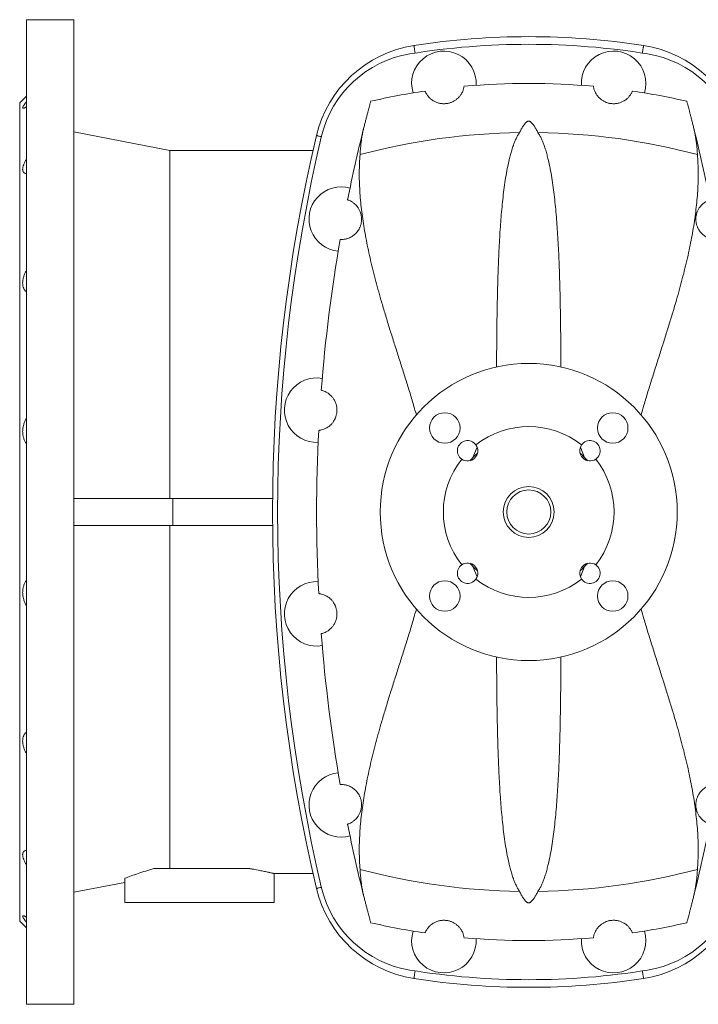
# Model space of a CAD drawing. Header units: millimetres. Extents: x -701 to 697, y 5 to 1881.
# Tile 1 of 6: x -701 to -301, y 5 to 585. Entities that reach past the tile are written whole.
import ezdxf

# ---------------------------------------------------------------- set-up
doc = ezdxf.new("R2010")
doc.units = ezdxf.units.MM

msp = doc.modelspace()

# ---------------------------------------------------------------- linework, layer by layer
at = {"color": 7, "linetype": 'Continuous', "lineweight": 15}
for p, q in [((-668.9, 585), (-696.9, 585)), ((-696.9, 5), (-696.9, 585)), ((-668.9, 5), (-668.9, 585)), ((-696.9, 540), (-700.9, 536)), ((-700.9, 54), (-700.9, 536)), ((-612.31, 508), (-668.9, 519)), ((-527.99, 508), (-612.31, 508)), ((-612.31, 303), (-612.31, 508)), ((-531.25, 493.13), (-531.22, 493.13)), ((-433.85, 327.09), (-431.34, 333.16)), ((-367.94, 327.09), (-370.45, 333.16)), ((-610.57, 303), (-668.9, 303)), ((-610.57, 303), (-610.57, 287)), ((-551.86, 303), (-610.57, 303)), ((-610.57, 287), (-668.9, 287)), ((-612.31, 287), (-612.31, 85)), ((-551.86, 287), (-610.57, 287)), ((-433.85, 262.9), (-431.34, 256.84)), ((-367.94, 262.9), (-370.45, 256.84)), ((-531.25, 96.86), (-531.21, 96.87)), ((-565.81, 85), (-621.83, 85)), ((-550.91, 82), (-527.99, 82)), ((-550.9, 65), (-550.9, 82)), ((-668.9, 71), (-638.9, 76.83)), ((-638.9, 65), (-638.9, 79.26)), ((-550.9, 65), (-638.9, 65)), ((-700.9, 54), (-696.9, 50)), ((-696.9, 5), (-668.9, 5))]:
    msp.add_line(p, q, dxfattribs=at)
at = {"color": 8, "linetype": 'Continuous', "lineweight": 0, "flags": 128}
for points in [[(-467.88, 565.36), (-467.89, 565.44), (-467.98, 566.03), (-468.07, 566.6), (-468.15, 567.14), (-468.23, 567.65), (-468.3, 568.12), (-468.37, 568.54), (-468.43, 568.91), (-468.47, 569.22), (-468.51, 569.46), (-468.54, 569.64), (-468.56, 569.75), (-468.56, 569.79)], [(-333.91, 565.36), (-333.9, 565.44), (-333.81, 566.03), (-333.72, 566.6), (-333.64, 567.14), (-333.56, 567.65), (-333.49, 568.12), (-333.42, 568.54), (-333.36, 568.91), (-333.32, 569.22), (-333.28, 569.46), (-333.25, 569.64), (-333.23, 569.75), (-333.23, 569.79)], [(-523.04, 516.07), (-523.35, 516.15), (-523.86, 516.27), (-524.32, 516.38), (-524.73, 516.47), (-525.1, 516.56), (-525.4, 516.63), (-525.64, 516.69), (-525.82, 516.73), (-525.92, 516.76), (-525.96, 516.76)], [(-523.04, 73.92), (-523.35, 73.85), (-523.86, 73.73), (-524.32, 73.62), (-524.73, 73.52), (-525.1, 73.43), (-525.4, 73.36), (-525.64, 73.3), (-525.82, 73.26), (-525.92, 73.24), (-525.96, 73.23)], [(-467.88, 24.64), (-467.89, 24.55), (-467.98, 23.97), (-468.07, 23.4), (-468.15, 22.85), (-468.23, 22.34), (-468.3, 21.87), (-468.37, 21.45), (-468.43, 21.08), (-468.47, 20.77), (-468.51, 20.53), (-468.54, 20.35), (-468.56, 20.24), (-468.56, 20.21)], [(-333.91, 24.64), (-333.9, 24.55), (-333.81, 23.97), (-333.72, 23.4), (-333.64, 22.85), (-333.56, 22.34), (-333.49, 21.87), (-333.42, 21.45), (-333.36, 21.08), (-333.32, 20.77), (-333.28, 20.53), (-333.25, 20.35), (-333.23, 20.24), (-333.23, 20.21)]]:
    msp.add_lwpolyline(points, dxfattribs=at)
at = {"color": 7, "linetype": 'Continuous', "lineweight": 15}
for centre, radius in [((-400.9, 295), 87.5), ((-450.39, 344.49), 9), ((-351.4, 344.49), 9), ((-400.9, 295), 15), ((-400.9, 295), 13), ((-450.39, 245.5), 9), ((-351.4, 245.5), 9)]:
    msp.add_circle(centre, radius, dxfattribs=at)
for centre, radius, start, end in [((-400.9, 133), 442, 81.19377, 98.80623), ((-457.85, 500.61), 70, 98.80623, 166.65768), ((-400.9, 131.5), 439, 80.82789, 99.17211), ((-343.94, 500.61), 70, 13.34232, 81.19377), ((-460.67, 501.7), 64, 99.17211, 166.63145), ((-450.9, 547.5), 19, 356.50187, 197.2054), ((-350.9, 547.5), 19, 342.7946, 183.49813), ((-341.12, 501.7), 64, 13.36855, 80.82789), ((-400.9, 131.5), 416, 84.74118, 95.25882), ((-400.9, 131.5), 416, 98.44845, 102.94025), ((-400.9, 131.5), 416, 77.05975, 81.55155), ((409.1, 295), 961, 166.65768, 193.34232), ((409.1, 295), 958, 166.63145, 193.36855), ((409.1, 295), 935, 166.01857, 168.65718), ((-400.9, 131.5), 387.04, 90.80162, 104.88759), ((-400.9, 131.5), 387.04, 75.11241, 89.19838), ((-1210.9, 295), 935, 11.34282, 13.98143), ((-511.4, 467.5), 19, 74.20687, 264.56509), ((409.1, 295), 935, 170.11479, 175.6032), ((-525.9, 355), 19, 79.94067, 272.71593), ((409.1, 295), 935, 177.0534, 182.9466), ((-400.9, 295), 50.3, 51.74496, 128.25504), ((-436.96, 331.06), 6, 34.93941, 235.06059), ((-364.83, 331.06), 6, 304.93941, 145.06059), ((-436.96, 331.06), 6, 235.06059, 34.93941), ((-364.83, 331.06), 6, 145.06059, 304.93941), ((-400.9, 295), 50.3, 141.74496, 218.25504), ((-400.9, 295), 46, 131.0759, 138.9241), ((-400.9, 295), 46, 41.0759, 48.9241), ((-400.9, 295), 50.3, 321.74496, 38.25504), ((-436.96, 258.93), 6, 124.93941, 325.06059), ((-436.96, 258.93), 6, 325.06059, 124.93941), ((-400.9, 295), 46, 221.0759, 228.9241), ((-364.83, 258.93), 6, 55.06059, 214.93941), ((-400.9, 295), 46, 311.0759, 318.9241), ((-364.83, 258.93), 6, 214.93941, 55.06059), ((-400.9, 295), 50.3, 231.74496, 308.25504), ((-525.9, 235), 19, 87.28407, 280.05933), ((409.1, 295), 935, 184.3968, 189.88521), ((-511.4, 122.5), 19, 95.43491, 285.79313), ((409.1, 295), 935, 191.34282, 193.98143), ((-1210.9, 295), 935, 346.01857, 348.65718), ((-400.9, 458.5), 387.04, 255.11241, 269.19838), ((-400.9, 458.5), 387.04, 270.80162, 284.88759), ((-457.85, 89.38), 70, 193.34232, 261.19377), ((-460.67, 88.29), 64, 193.36855, 260.82789), ((-343.94, 89.38), 70, 278.80623, 346.65768), ((-341.12, 88.29), 64, 279.17211, 346.63145), ((-400.9, 458.5), 416, 257.05975, 261.55155), ((-400.9, 458.5), 416, 278.44845, 282.94025), ((-450.9, 42.5), 19, 162.7946, 3.49813), ((-350.9, 42.5), 19, 176.50187, 17.2054), ((-400.9, 458.5), 416, 264.74118, 275.25882), ((-400.9, 458.5), 439, 260.82789, 279.17211), ((-400.9, 457), 442, 261.19377, 270), ((-400.9, 457), 442, 270, 278.80623)]:
    msp.add_arc(centre, radius, start, end, dxfattribs=at)
for points, knots in [([(-439.02, 545.75), (-439.05, 545.56), (-439.11, 545.19), (-439.25, 544.51), (-439.46, 543.74), (-439.78, 542.87), (-440.24, 541.92), (-440.78, 541.02), (-441.34, 540.21), (-441.89, 539.54), (-442.55, 538.85), (-443.29, 538.2), (-444.06, 537.62), (-444.78, 537.16), (-445.5, 536.77), (-446.18, 536.45), (-446.92, 536.16), (-447.72, 535.91), (-448.58, 535.71), (-449.47, 535.57), (-450.35, 535.5), (-451.18, 535.49), (-452.09, 535.54), (-453.05, 535.68), (-454.07, 535.91), (-455.01, 536.21), (-455.87, 536.56), (-456.77, 537.01), (-457.67, 537.56), (-458.52, 538.2), (-459.23, 538.84), (-459.9, 539.55), (-460.53, 540.31), (-461.07, 541.09), (-461.48, 541.8), (-461.79, 542.45), (-461.94, 542.8), (-462.01, 542.98)], [0, 0, 0, 0, 0.046111, 0.092348, 0.1386, 0.184786, 0.230871, 0.27688, 0.303583, 0.330345, 0.357057, 0.383691, 0.403145, 0.422585, 0.435685, 0.44881, 0.461878, 0.474617, 0.487343, 0.500155, 0.512967, 0.524686, 0.536415, 0.5543, 0.57222, 0.59264, 0.61314, 0.633614, 0.666143, 0.698767, 0.731456, 0.764073, 0.811186, 0.858361, 0.905594, 0.952834, 1, 1, 1, 1]), ([(-362.77, 545.75), (-362.74, 545.56), (-362.68, 545.19), (-362.55, 544.51), (-362.33, 543.74), (-362.01, 542.87), (-361.55, 541.92), (-361.01, 541.02), (-360.45, 540.21), (-359.9, 539.54), (-359.24, 538.85), (-358.5, 538.2), (-357.73, 537.62), (-357.01, 537.16), (-356.3, 536.77), (-355.61, 536.45), (-354.87, 536.16), (-354.07, 535.91), (-353.21, 535.71), (-352.32, 535.57), (-351.44, 535.5), (-350.61, 535.49), (-349.7, 535.54), (-348.74, 535.68), (-347.72, 535.91), (-346.78, 536.21), (-345.92, 536.56), (-345.02, 537.01), (-344.12, 537.56), (-343.27, 538.2), (-342.57, 538.84), (-341.89, 539.55), (-341.26, 540.31), (-340.72, 541.09), (-340.31, 541.8), (-340, 542.45), (-339.85, 542.8), (-339.78, 542.98)], [0, 0, 0, 0, 0.046111, 0.092348, 0.1386, 0.184786, 0.230871, 0.27688, 0.303583, 0.330345, 0.357057, 0.383691, 0.403145, 0.422585, 0.435685, 0.44881, 0.461878, 0.474617, 0.487343, 0.500155, 0.512967, 0.524686, 0.536415, 0.5543, 0.57222, 0.59264, 0.61314, 0.633614, 0.666143, 0.698767, 0.731456, 0.764073, 0.811186, 0.858361, 0.905594, 0.952834, 1, 1, 1, 1]), ([(-696.9, 533.68), (-697.23, 533.47), (-697.54, 533.29), (-697.95, 533.08), (-698.08, 533.02), (-698.32, 532.92), (-698.43, 532.88), (-698.73, 532.79), (-698.88, 532.78), (-699.04, 532.84), (-699.08, 532.87), (-699.13, 532.95), (-699.14, 533.01), (-699.15, 533.22), (-699.09, 533.4), (-698.89, 533.86), (-698.73, 534.14), (-698.34, 534.76), (-698.1, 535.1), (-697.68, 535.66), (-697.54, 535.85), (-697.23, 536.25), (-697.06, 536.45), (-696.9, 536.66)], [0, 0, 0, 0, 0.125, 0.125, 0.1875, 0.1875, 0.25, 0.25, 0.375, 0.375, 0.4375, 0.4375, 0.5, 0.5, 0.625, 0.625, 0.75, 0.75, 0.875, 0.875, 0.9375, 0.9375, 1, 1, 1, 1]), ([(-498.19, 520.9), (-498, 521.69), (-497.6, 523.28), (-497.05, 525.46), (-496.52, 527.51), (-496.03, 529.41), (-495.58, 531.16), (-495.16, 532.75), (-494.79, 534.15), (-494.49, 535.3), (-494.24, 536.23), (-494.11, 536.7), (-494.05, 536.93)], [0, 0, 0, 0, 0.101884, 0.203848, 0.305809, 0.407688, 0.512449, 0.617309, 0.722166, 0.826923, 0.913404, 1, 1, 1, 1]), ([(-303.6, 520.9), (-303.79, 521.69), (-304.19, 523.28), (-304.74, 525.46), (-305.27, 527.51), (-305.76, 529.41), (-306.21, 531.16), (-306.63, 532.75), (-307, 534.15), (-307.3, 535.3), (-307.55, 536.23), (-307.68, 536.7), (-307.74, 536.93)], [0, 0, 0, 0, 0.101884, 0.203848, 0.305809, 0.407688, 0.512449, 0.617309, 0.722166, 0.826923, 0.913404, 1, 1, 1, 1]), ([(-406.31, 518.5), (-405.98, 519.15), (-405.64, 519.79), (-404.94, 521.04), (-404.58, 521.66), (-404, 522.56), (-403.8, 522.86), (-403.38, 523.44), (-403.15, 523.72), (-402.79, 524.14), (-402.66, 524.27), (-402.39, 524.54), (-402.24, 524.67), (-401.92, 524.9), (-401.74, 525.02), (-401.43, 525.15), (-401.32, 525.19), (-401.07, 525.23), (-400.94, 525.24), (-400.69, 525.23), (-400.57, 525.21), (-400.34, 525.14), (-400.23, 525.1), (-399.94, 524.95), (-399.77, 524.84), (-399.46, 524.59), (-399.32, 524.46), (-399.06, 524.2), (-398.93, 524.07), (-398.58, 523.65), (-398.36, 523.37), (-397.95, 522.8), (-397.76, 522.5), (-397.19, 521.62), (-396.83, 521.01), (-396.14, 519.77), (-395.81, 519.14), (-395.48, 518.5)], [0, 0, 0, 0, 0.125, 0.125, 0.25, 0.25, 0.3125, 0.3125, 0.375, 0.375, 0.40625, 0.40625, 0.4375, 0.4375, 0.46875, 0.46875, 0.484375, 0.484375, 0.5, 0.5, 0.515625, 0.515625, 0.53125, 0.53125, 0.5625, 0.5625, 0.59375, 0.59375, 0.625, 0.625, 0.6875, 0.6875, 0.75, 0.75, 0.875, 0.875, 1, 1, 1, 1]), ([(-500.33, 505.54), (-500.27, 506.48), (-500.14, 508.37), (-499.87, 511.07), (-499.56, 513.68), (-499.18, 516.2), (-498.73, 518.62), (-498.37, 520.14), (-498.19, 520.9)], [0, 0, 0, 0, 0.165726, 0.331503, 0.497228, 0.664802, 0.832429, 1, 1, 1, 1]), ([(-406.31, 518.5), (-406.7, 517.9), (-407.48, 516.7), (-408.42, 514.81), (-409.25, 512.87), (-410.07, 510.67), (-410.89, 508.19), (-411.68, 505.42), (-412.59, 501.79), (-413.56, 497.27), (-414.53, 491.8), (-415.35, 486.21), (-416.05, 480.53), (-416.66, 474.75), (-417.19, 468.87), (-417.64, 462.91), (-418.04, 456.76), (-418.39, 450.43), (-418.69, 443.92), (-418.94, 437.32), (-419.15, 430.66), (-419.33, 423.94), (-419.47, 417.16), (-419.59, 410.32), (-419.68, 403.41), (-419.75, 396.42), (-419.8, 389.33), (-419.84, 383.98), (-419.85, 380.99), (-419.85, 380.41)], [0, 0, 0, 0, 0.017096, 0.034222, 0.051375, 0.068507, 0.091857, 0.115214, 0.138568, 0.182192, 0.225839, 0.269493, 0.313128, 0.356711, 0.400308, 0.443905, 0.48749, 0.533155, 0.578834, 0.624513, 0.670178, 0.715519, 0.760879, 0.806244, 0.851604, 0.896945, 0.942921, 0.988917, 1, 1, 1, 1]), ([(-395.48, 518.5), (-395.09, 517.9), (-394.31, 516.7), (-393.37, 514.81), (-392.54, 512.87), (-391.72, 510.67), (-390.9, 508.19), (-390.11, 505.42), (-389.2, 501.79), (-388.23, 497.27), (-387.26, 491.8), (-386.44, 486.21), (-385.74, 480.53), (-385.13, 474.75), (-384.6, 468.87), (-384.15, 462.91), (-383.75, 456.76), (-383.4, 450.43), (-383.1, 443.92), (-382.85, 437.32), (-382.64, 430.66), (-382.46, 423.94), (-382.32, 417.16), (-382.2, 410.32), (-382.11, 403.41), (-382.04, 396.42), (-381.99, 389.33), (-381.96, 383.97), (-381.94, 380.98), (-381.94, 380.39)], [0, 0, 0, 0, 0.017094, 0.034219, 0.05137, 0.0685, 0.091848, 0.115203, 0.138554, 0.182174, 0.225817, 0.269467, 0.313098, 0.356677, 0.400269, 0.443863, 0.487443, 0.533104, 0.578778, 0.624452, 0.670114, 0.71545, 0.760805, 0.806167, 0.851522, 0.896859, 0.942831, 0.988822, 1, 1, 1, 1]), ([(-301.46, 505.54), (-301.52, 506.48), (-301.65, 508.37), (-301.92, 511.07), (-302.23, 513.68), (-302.61, 516.2), (-303.06, 518.62), (-303.42, 520.14), (-303.6, 520.9)], [0, 0, 0, 0, 0.165726, 0.331503, 0.497228, 0.664802, 0.832429, 1, 1, 1, 1]), ([(-467.1, 352.15), (-467.65, 354.07), (-468.97, 358.69), (-471.15, 365.92), (-473.62, 373.87), (-476.12, 381.73), (-478.61, 389.52), (-481.07, 397.23), (-483.47, 404.88), (-485.78, 412.46), (-487.88, 419.56), (-489.76, 426.21), (-491.42, 432.41), (-492.99, 438.56), (-494.43, 444.66), (-495.74, 450.61), (-496.89, 456.42), (-497.9, 462.09), (-498.77, 467.7), (-499.49, 473.24), (-500.06, 478.76), (-500.48, 484.25), (-500.73, 489.7), (-500.79, 495.07), (-500.68, 500.36), (-500.45, 503.82), (-500.33, 505.54)], [0, 0, 0, 0, 0.033635, 0.081124, 0.128632, 0.176141, 0.223632, 0.27112, 0.318626, 0.366131, 0.413616, 0.453536, 0.493477, 0.533423, 0.57336, 0.613277, 0.651524, 0.689793, 0.728068, 0.766334, 0.804578, 0.843645, 0.88274, 0.921844, 0.960936, 1, 1, 1, 1]), ([(-334.69, 352.17), (-334.14, 354.08), (-332.82, 358.69), (-330.64, 365.92), (-328.17, 373.87), (-325.67, 381.73), (-323.18, 389.52), (-320.72, 397.23), (-318.32, 404.88), (-316.01, 412.46), (-313.91, 419.56), (-312.04, 426.21), (-310.37, 432.41), (-308.8, 438.56), (-307.36, 444.66), (-306.05, 450.61), (-304.9, 456.42), (-303.89, 462.09), (-303.02, 467.7), (-302.3, 473.24), (-301.73, 478.76), (-301.31, 484.25), (-301.06, 489.7), (-301, 495.07), (-301.11, 500.36), (-301.34, 503.82), (-301.46, 505.54)], [0, 0, 0, 0, 0.033573, 0.081065, 0.128576, 0.176088, 0.223582, 0.271073, 0.318582, 0.36609, 0.413578, 0.453501, 0.493444, 0.533393, 0.573333, 0.613252, 0.651502, 0.689773, 0.72805, 0.766319, 0.804565, 0.843635, 0.882733, 0.921839, 0.960934, 1, 1, 1, 1]), ([(-696.9, 494.36), (-697.23, 494.39), (-697.54, 494.46), (-697.95, 494.63), (-698.08, 494.69), (-698.32, 494.85), (-698.43, 494.94), (-698.73, 495.25), (-698.88, 495.5), (-699.04, 495.94), (-699.08, 496.1), (-699.13, 496.45), (-699.14, 496.63), (-699.15, 497.22), (-699.09, 497.65), (-698.89, 498.57), (-698.73, 499.07), (-698.34, 500.1), (-698.1, 500.63), (-697.68, 501.45), (-697.54, 501.73), (-697.23, 502.29), (-697.06, 502.57), (-696.9, 502.85)], [0, 0, 0, 0, 0.125, 0.125, 0.1875, 0.1875, 0.25, 0.25, 0.375, 0.375, 0.4375, 0.4375, 0.5, 0.5, 0.625, 0.625, 0.75, 0.75, 0.875, 0.875, 0.9375, 0.9375, 1, 1, 1, 1]), ([(-512.01, 455.51), (-512.01, 455.51), (-511.95, 455.51), (-511.69, 455.5), (-511.49, 455.49), (-510.96, 455.5), (-510.63, 455.51), (-509.83, 455.59), (-509.36, 455.66), (-508.27, 455.9), (-507.66, 456.07), (-506.62, 456.48), (-506.26, 456.64), (-505.49, 457.04), (-505.09, 457.28), (-504.45, 457.7), (-504.24, 457.86), (-503.8, 458.2), (-503.58, 458.39), (-502.9, 459), (-502.43, 459.48), (-501.72, 460.39), (-501.48, 460.72), (-501.02, 461.46), (-500.79, 461.87), (-500.46, 462.54), (-500.36, 462.78), (-500.16, 463.27), (-500.07, 463.53), (-499.89, 464.07), (-499.81, 464.34), (-499.67, 464.91), (-499.61, 465.2), (-499.52, 465.78), (-499.48, 466.07), (-499.42, 466.64), (-499.41, 466.92), (-499.39, 467.75), (-499.41, 468.26), (-499.51, 469.23), (-499.59, 469.68), (-499.77, 470.5), (-499.88, 470.88), (-500.22, 471.94), (-500.49, 472.54), (-500.9, 473.33), (-501.04, 473.57), (-501.33, 474.04), (-501.47, 474.25), (-501.91, 474.86), (-502.19, 475.21), (-502.75, 475.83), (-503.03, 476.11), (-503.83, 476.84), (-504.33, 477.21), (-505.25, 477.82), (-505.66, 478.04), (-506.36, 478.4), (-506.66, 478.53), (-507.14, 478.72), (-507.33, 478.79), (-507.57, 478.87), (-507.63, 478.89), (-507.63, 478.89)], [0, 0, 0, 0, 0.0625, 0.0625, 0.125, 0.125, 0.1875, 0.1875, 0.25, 0.25, 0.3125, 0.3125, 0.34375, 0.34375, 0.375, 0.375, 0.390625, 0.390625, 0.40625, 0.40625, 0.4375, 0.4375, 0.453125, 0.453125, 0.46875, 0.46875, 0.476562, 0.476562, 0.484375, 0.484375, 0.492187, 0.492187, 0.5, 0.5, 0.507812, 0.507812, 0.515625, 0.515625, 0.53125, 0.53125, 0.546875, 0.546875, 0.5625, 0.5625, 0.59375, 0.59375, 0.609375, 0.609375, 0.625, 0.625, 0.65625, 0.65625, 0.6875, 0.6875, 0.75, 0.75, 0.8125, 0.8125, 0.875, 0.875, 0.9375, 0.9375, 1, 1, 1, 1]), ([(-289.78, 455.51), (-289.78, 455.51), (-289.84, 455.51), (-290.1, 455.5), (-290.3, 455.49), (-290.83, 455.5), (-291.16, 455.51), (-291.96, 455.59), (-292.43, 455.66), (-293.52, 455.9), (-294.13, 456.07), (-295.17, 456.48), (-295.53, 456.64), (-296.3, 457.04), (-296.7, 457.28), (-297.34, 457.7), (-297.55, 457.86), (-297.99, 458.2), (-298.21, 458.39), (-298.89, 459), (-299.36, 459.48), (-300.07, 460.39), (-300.31, 460.72), (-300.77, 461.46), (-301.01, 461.87), (-301.33, 462.54), (-301.43, 462.78), (-301.63, 463.27), (-301.72, 463.53), (-301.9, 464.07), (-301.98, 464.34), (-302.12, 464.91), (-302.18, 465.2), (-302.28, 465.78), (-302.31, 466.07), (-302.37, 466.64), (-302.38, 466.92), (-302.41, 467.75), (-302.38, 468.26), (-302.28, 469.23), (-302.2, 469.68), (-302.02, 470.5), (-301.91, 470.88), (-301.57, 471.94), (-301.3, 472.54), (-300.89, 473.33), (-300.75, 473.57), (-300.46, 474.04), (-300.32, 474.25), (-299.88, 474.86), (-299.6, 475.21), (-299.04, 475.83), (-298.76, 476.11), (-297.96, 476.84), (-297.46, 477.21), (-296.54, 477.82), (-296.13, 478.04), (-295.43, 478.4), (-295.13, 478.53), (-294.65, 478.72), (-294.46, 478.79), (-294.22, 478.87), (-294.16, 478.89), (-294.16, 478.89)], [0, 0, 0, 0, 0.0625, 0.0625, 0.125, 0.125, 0.1875, 0.1875, 0.25, 0.25, 0.3125, 0.3125, 0.34375, 0.34375, 0.375, 0.375, 0.390625, 0.390625, 0.40625, 0.40625, 0.4375, 0.4375, 0.453125, 0.453125, 0.46875, 0.46875, 0.476562, 0.476562, 0.484375, 0.484375, 0.492187, 0.492187, 0.5, 0.5, 0.507812, 0.507812, 0.515625, 0.515625, 0.53125, 0.53125, 0.546875, 0.546875, 0.5625, 0.5625, 0.59375, 0.59375, 0.609375, 0.609375, 0.625, 0.625, 0.65625, 0.65625, 0.6875, 0.6875, 0.75, 0.75, 0.8125, 0.8125, 0.875, 0.875, 0.9375, 0.9375, 1, 1, 1, 1]), ([(-696.9, 424.7), (-697.23, 424.96), (-697.54, 425.26), (-697.95, 425.78), (-698.08, 425.96), (-698.32, 426.35), (-698.43, 426.56), (-698.73, 427.21), (-698.88, 427.68), (-699.04, 428.45), (-699.08, 428.72), (-699.13, 429.27), (-699.14, 429.56), (-699.15, 430.44), (-699.09, 431.04), (-698.89, 432.29), (-698.73, 432.94), (-698.34, 434.22), (-698.1, 434.86), (-697.68, 435.82), (-697.54, 436.14), (-697.23, 436.77), (-697.06, 437.08), (-696.9, 437.39)], [0, 0, 0, 0, 0.125, 0.125, 0.1875, 0.1875, 0.25, 0.25, 0.375, 0.375, 0.4375, 0.4375, 0.5, 0.5, 0.625, 0.625, 0.75, 0.75, 0.875, 0.875, 0.9375, 0.9375, 1, 1, 1, 1]), ([(-524.66, 343.06), (-524.66, 343.06), (-524.6, 343.07), (-524.34, 343.1), (-524.15, 343.12), (-523.65, 343.21), (-523.34, 343.27), (-522.58, 343.46), (-522.13, 343.59), (-521.12, 343.97), (-520.55, 344.23), (-519.61, 344.77), (-519.28, 344.98), (-518.59, 345.47), (-518.23, 345.75), (-517.68, 346.25), (-517.49, 346.42), (-517.11, 346.81), (-516.92, 347.02), (-516.34, 347.71), (-515.95, 348.24), (-515.38, 349.21), (-515.19, 349.56), (-514.92, 350.14), (-514.83, 350.35), (-514.66, 350.77), (-514.58, 351), (-514.35, 351.7), (-514.21, 352.2), (-514.06, 353.02), (-514.01, 353.3), (-513.95, 353.86), (-513.92, 354.15), (-513.89, 354.73), (-513.89, 355.02), (-513.91, 355.58), (-513.92, 355.86), (-514, 356.67), (-514.08, 357.16), (-514.24, 357.86), (-514.3, 358.08), (-514.42, 358.51), (-514.48, 358.71), (-514.68, 359.29), (-514.83, 359.65), (-515.28, 360.65), (-515.6, 361.2), (-516.25, 362.16), (-516.58, 362.57), (-517.22, 363.3), (-517.54, 363.62), (-518.14, 364.17), (-518.44, 364.41), (-519.29, 365.04), (-519.81, 365.35), (-520.74, 365.85), (-521.16, 366.03), (-521.88, 366.31), (-522.18, 366.41), (-522.66, 366.55), (-522.84, 366.6), (-523.08, 366.66), (-523.14, 366.68), (-523.14, 366.68)], [0, 0, 0, 0, 0.0625, 0.0625, 0.125, 0.125, 0.1875, 0.1875, 0.25, 0.25, 0.3125, 0.3125, 0.34375, 0.34375, 0.375, 0.375, 0.390625, 0.390625, 0.40625, 0.40625, 0.4375, 0.4375, 0.453125, 0.453125, 0.460938, 0.460938, 0.46875, 0.46875, 0.484375, 0.484375, 0.492188, 0.492188, 0.5, 0.5, 0.507813, 0.507813, 0.515625, 0.515625, 0.53125, 0.53125, 0.539063, 0.539063, 0.546875, 0.546875, 0.5625, 0.5625, 0.59375, 0.59375, 0.625, 0.625, 0.65625, 0.65625, 0.6875, 0.6875, 0.75, 0.75, 0.8125, 0.8125, 0.875, 0.875, 0.9375, 0.9375, 1, 1, 1, 1]), ([(-696.9, 335.28), (-697.23, 335.74), (-697.54, 336.23), (-697.95, 337.02), (-698.08, 337.29), (-698.32, 337.85), (-698.43, 338.15), (-698.73, 339.05), (-698.88, 339.67), (-699.04, 340.65), (-699.08, 340.98), (-699.13, 341.65), (-699.14, 342), (-699.15, 343.03), (-699.09, 343.73), (-698.89, 345.11), (-698.73, 345.8), (-698.34, 347.15), (-698.1, 347.8), (-697.68, 348.75), (-697.54, 349.06), (-697.23, 349.67), (-697.06, 349.97), (-696.9, 350.26)], [0, 0, 0, 0, 0.125, 0.125, 0.1875, 0.1875, 0.25, 0.25, 0.375, 0.375, 0.4375, 0.4375, 0.5, 0.5, 0.625, 0.625, 0.75, 0.75, 0.875, 0.875, 0.9375, 0.9375, 1, 1, 1, 1]), ([(-696.9, 254.71), (-697.23, 254.25), (-697.54, 253.76), (-697.95, 252.97), (-698.08, 252.7), (-698.32, 252.14), (-698.43, 251.85), (-698.73, 250.94), (-698.88, 250.32), (-699.04, 249.35), (-699.08, 249.02), (-699.13, 248.34), (-699.14, 247.99), (-699.15, 246.96), (-699.09, 246.27), (-698.89, 244.88), (-698.73, 244.19), (-698.34, 242.85), (-698.1, 242.19), (-697.68, 241.24), (-697.54, 240.93), (-697.23, 240.32), (-697.06, 240.02), (-696.9, 239.73)], [0, 0, 0, 0, 0.125, 0.125, 0.1875, 0.1875, 0.25, 0.25, 0.375, 0.375, 0.4375, 0.4375, 0.5, 0.5, 0.625, 0.625, 0.75, 0.75, 0.875, 0.875, 0.9375, 0.9375, 1, 1, 1, 1]), ([(-524.66, 246.93), (-524.66, 246.93), (-524.6, 246.93), (-524.34, 246.9), (-524.15, 246.87), (-523.65, 246.79), (-523.34, 246.73), (-522.58, 246.54), (-522.13, 246.4), (-521.12, 246.02), (-520.55, 245.77), (-519.61, 245.22), (-519.28, 245.02), (-518.59, 244.53), (-518.23, 244.24), (-517.68, 243.75), (-517.49, 243.57), (-517.11, 243.18), (-516.92, 242.97), (-516.34, 242.28), (-515.95, 241.75), (-515.38, 240.78), (-515.19, 240.43), (-514.92, 239.85), (-514.83, 239.65), (-514.66, 239.22), (-514.58, 239), (-514.35, 238.29), (-514.21, 237.79), (-514.06, 236.97), (-514.01, 236.69), (-513.95, 236.13), (-513.92, 235.84), (-513.89, 235.26), (-513.89, 234.98), (-513.91, 234.41), (-513.92, 234.14), (-514, 233.33), (-514.08, 232.83), (-514.24, 232.13), (-514.3, 231.91), (-514.42, 231.49), (-514.48, 231.28), (-514.68, 230.7), (-514.83, 230.34), (-515.28, 229.35), (-515.6, 228.8), (-516.25, 227.83), (-516.58, 227.42), (-517.22, 226.69), (-517.54, 226.38), (-518.14, 225.83), (-518.44, 225.59), (-519.29, 224.95), (-519.81, 224.64), (-520.74, 224.15), (-521.16, 223.96), (-521.88, 223.68), (-522.18, 223.58), (-522.66, 223.44), (-522.84, 223.39), (-523.08, 223.33), (-523.14, 223.32), (-523.14, 223.32)], [0, 0, 0, 0, 0.0625, 0.0625, 0.125, 0.125, 0.1875, 0.1875, 0.25, 0.25, 0.3125, 0.3125, 0.34375, 0.34375, 0.375, 0.375, 0.390625, 0.390625, 0.40625, 0.40625, 0.4375, 0.4375, 0.453125, 0.453125, 0.460938, 0.460938, 0.46875, 0.46875, 0.484375, 0.484375, 0.492188, 0.492188, 0.5, 0.5, 0.507813, 0.507813, 0.515625, 0.515625, 0.53125, 0.53125, 0.539063, 0.539063, 0.546875, 0.546875, 0.5625, 0.5625, 0.59375, 0.59375, 0.625, 0.625, 0.65625, 0.65625, 0.6875, 0.6875, 0.75, 0.75, 0.8125, 0.8125, 0.875, 0.875, 0.9375, 0.9375, 1, 1, 1, 1]), ([(-467.11, 237.82), (-467.65, 235.91), (-468.97, 231.3), (-471.15, 224.07), (-473.62, 216.13), (-476.12, 208.26), (-478.61, 200.47), (-481.07, 192.76), (-483.47, 185.11), (-485.78, 177.54), (-487.88, 170.43), (-489.76, 163.78), (-491.42, 157.58), (-492.99, 151.43), (-494.43, 145.33), (-495.74, 139.38), (-496.89, 133.57), (-497.9, 127.91), (-498.77, 122.29), (-499.49, 116.75), (-500.06, 111.23), (-500.48, 105.74), (-500.73, 100.29), (-500.79, 94.92), (-500.68, 89.63), (-500.45, 86.18), (-500.33, 84.45)], [0, 0, 0, 0, 0.033515, 0.081009, 0.128523, 0.176039, 0.223536, 0.271029, 0.318541, 0.366052, 0.413543, 0.453468, 0.493414, 0.533365, 0.573307, 0.613229, 0.651481, 0.689754, 0.728034, 0.766305, 0.804554, 0.843625, 0.882726, 0.921834, 0.960931, 1, 1, 1, 1]), ([(-334.68, 237.81), (-334.14, 235.91), (-332.82, 231.3), (-330.64, 224.07), (-328.17, 216.13), (-325.67, 208.26), (-323.18, 200.47), (-320.72, 192.76), (-318.32, 185.11), (-316.01, 177.54), (-313.91, 170.43), (-312.04, 163.78), (-310.37, 157.58), (-308.8, 151.43), (-307.36, 145.33), (-306.05, 139.38), (-304.9, 133.57), (-303.89, 127.91), (-303.02, 122.29), (-302.3, 116.75), (-301.73, 111.23), (-301.31, 105.74), (-301.06, 100.29), (-301, 94.92), (-301.11, 89.63), (-301.34, 86.18), (-301.46, 84.45)], [0, 0, 0, 0, 0.0334842, 0.0809803, 0.1284957, 0.1760128, 0.2235113, 0.2710061, 0.3185196, 0.3660318, 0.4135247, 0.4534507, 0.4933976, 0.5333499, 0.5732937, 0.613217, 0.6514696, 0.6897445, 0.7280255, 0.7662976, 0.8045475, 0.8436205, 0.8827221, 0.9218318, 0.96093, 1, 1, 1, 1]), ([(-406.31, 71.5), (-406.7, 72.1), (-407.48, 73.3), (-408.42, 75.19), (-409.25, 77.12), (-410.07, 79.32), (-410.89, 81.81), (-411.68, 84.58), (-412.59, 88.2), (-413.56, 92.72), (-414.53, 98.2), (-415.35, 103.78), (-416.05, 109.47), (-416.66, 115.25), (-417.19, 121.12), (-417.64, 127.08), (-418.04, 133.23), (-418.39, 139.56), (-418.69, 146.07), (-418.94, 152.67), (-419.15, 159.33), (-419.33, 166.05), (-419.47, 172.83), (-419.59, 179.68), (-419.68, 186.58), (-419.75, 193.58), (-419.8, 200.67), (-419.84, 206.02), (-419.85, 209.02), (-419.85, 209.61)], [0, 0, 0, 0, 0.017093, 0.034217, 0.051368, 0.068497, 0.091844, 0.115198, 0.138548, 0.182166, 0.225807, 0.269456, 0.313085, 0.356662, 0.400252, 0.443844, 0.487422, 0.533081, 0.578753, 0.624426, 0.670085, 0.71542, 0.760773, 0.806132, 0.851486, 0.896821, 0.94279, 0.988779, 1, 1, 1, 1]), ([(-395.48, 71.5), (-395.09, 72.1), (-394.31, 73.3), (-393.37, 75.19), (-392.54, 77.12), (-391.72, 79.32), (-390.9, 81.81), (-390.11, 84.58), (-389.2, 88.2), (-388.23, 92.72), (-387.26, 98.2), (-386.44, 103.78), (-385.74, 109.47), (-385.13, 115.25), (-384.6, 121.12), (-384.15, 127.08), (-383.75, 133.23), (-383.4, 139.56), (-383.1, 146.07), (-382.85, 152.67), (-382.64, 159.33), (-382.46, 166.05), (-382.32, 172.83), (-382.2, 179.68), (-382.11, 186.58), (-382.04, 193.58), (-381.99, 200.67), (-381.96, 206.02), (-381.94, 209.02), (-381.94, 209.61)], [0, 0, 0, 0, 0.017093, 0.034217, 0.051367, 0.068497, 0.091843, 0.115197, 0.138547, 0.182165, 0.225806, 0.269454, 0.313083, 0.35666, 0.40025, 0.443841, 0.487419, 0.533078, 0.57875, 0.624422, 0.670081, 0.715415, 0.760768, 0.806127, 0.85148, 0.896815, 0.942784, 0.988773, 1, 1, 1, 1]), ([(-696.9, 165.3), (-697.23, 165.03), (-697.54, 164.73), (-697.95, 164.22), (-698.08, 164.03), (-698.32, 163.64), (-698.43, 163.44), (-698.73, 162.78), (-698.88, 162.31), (-699.04, 161.54), (-699.08, 161.27), (-699.13, 160.72), (-699.14, 160.43), (-699.15, 159.56), (-699.09, 158.95), (-698.89, 157.7), (-698.73, 157.05), (-698.34, 155.77), (-698.1, 155.13), (-697.68, 154.17), (-697.54, 153.85), (-697.23, 153.22), (-697.06, 152.91), (-696.9, 152.6)], [0, 0, 0, 0, 0.125, 0.125, 0.1875, 0.1875, 0.25, 0.25, 0.375, 0.375, 0.4375, 0.4375, 0.5, 0.5, 0.625, 0.625, 0.75, 0.75, 0.875, 0.875, 0.9375, 0.9375, 1, 1, 1, 1]), ([(-512.01, 134.48), (-512.01, 134.48), (-511.95, 134.48), (-511.69, 134.49), (-511.49, 134.5), (-510.96, 134.49), (-510.63, 134.48), (-509.83, 134.4), (-509.36, 134.34), (-508.27, 134.1), (-507.66, 133.92), (-506.62, 133.51), (-506.26, 133.35), (-505.49, 132.95), (-505.09, 132.72), (-504.45, 132.29), (-504.24, 132.13), (-503.8, 131.79), (-503.58, 131.6), (-502.9, 130.99), (-502.43, 130.51), (-501.72, 129.61), (-501.48, 129.27), (-501.02, 128.54), (-500.79, 128.12), (-500.46, 127.45), (-500.36, 127.22), (-500.16, 126.72), (-500.07, 126.46), (-499.89, 125.92), (-499.81, 125.65), (-499.67, 125.09), (-499.61, 124.79), (-499.52, 124.21), (-499.48, 123.93), (-499.42, 123.35), (-499.41, 123.07), (-499.39, 122.24), (-499.41, 121.73), (-499.51, 120.76), (-499.59, 120.32), (-499.77, 119.5), (-499.88, 119.11), (-500.22, 118.05), (-500.49, 117.46), (-500.9, 116.67), (-501.04, 116.42), (-501.33, 115.96), (-501.47, 115.74), (-501.91, 115.13), (-502.19, 114.78), (-502.75, 114.16), (-503.03, 113.88), (-503.83, 113.15), (-504.33, 112.78), (-505.25, 112.18), (-505.66, 111.95), (-506.36, 111.59), (-506.66, 111.47), (-507.14, 111.27), (-507.33, 111.21), (-507.57, 111.12), (-507.63, 111.1), (-507.63, 111.1)], [0, 0, 0, 0, 0.0625, 0.0625, 0.125, 0.125, 0.1875, 0.1875, 0.25, 0.25, 0.3125, 0.3125, 0.34375, 0.34375, 0.375, 0.375, 0.390625, 0.390625, 0.40625, 0.40625, 0.4375, 0.4375, 0.453125, 0.453125, 0.46875, 0.46875, 0.476562, 0.476562, 0.484375, 0.484375, 0.492187, 0.492187, 0.5, 0.5, 0.507812, 0.507812, 0.515625, 0.515625, 0.53125, 0.53125, 0.546875, 0.546875, 0.5625, 0.5625, 0.59375, 0.59375, 0.609375, 0.609375, 0.625, 0.625, 0.65625, 0.65625, 0.6875, 0.6875, 0.75, 0.75, 0.8125, 0.8125, 0.875, 0.875, 0.9375, 0.9375, 1, 1, 1, 1]), ([(-289.78, 134.48), (-289.78, 134.48), (-289.84, 134.48), (-290.1, 134.49), (-290.3, 134.5), (-290.83, 134.49), (-291.16, 134.48), (-291.96, 134.4), (-292.43, 134.34), (-293.52, 134.1), (-294.13, 133.92), (-295.17, 133.51), (-295.53, 133.35), (-296.3, 132.95), (-296.7, 132.72), (-297.34, 132.29), (-297.55, 132.13), (-297.99, 131.79), (-298.21, 131.6), (-298.89, 130.99), (-299.36, 130.51), (-300.07, 129.61), (-300.31, 129.27), (-300.77, 128.54), (-301.01, 128.12), (-301.33, 127.45), (-301.43, 127.22), (-301.63, 126.72), (-301.72, 126.46), (-301.9, 125.92), (-301.98, 125.65), (-302.12, 125.09), (-302.18, 124.79), (-302.28, 124.21), (-302.31, 123.93), (-302.37, 123.35), (-302.38, 123.07), (-302.41, 122.24), (-302.38, 121.73), (-302.28, 120.76), (-302.2, 120.32), (-302.02, 119.5), (-301.91, 119.11), (-301.57, 118.05), (-301.3, 117.46), (-300.89, 116.67), (-300.75, 116.42), (-300.46, 115.96), (-300.32, 115.74), (-299.88, 115.13), (-299.6, 114.78), (-299.04, 114.16), (-298.76, 113.88), (-297.96, 113.15), (-297.46, 112.78), (-296.54, 112.18), (-296.13, 111.95), (-295.43, 111.59), (-295.13, 111.47), (-294.65, 111.27), (-294.46, 111.21), (-294.22, 111.12), (-294.16, 111.1), (-294.16, 111.1)], [0, 0, 0, 0, 0.0625, 0.0625, 0.125, 0.125, 0.1875, 0.1875, 0.25, 0.25, 0.3125, 0.3125, 0.34375, 0.34375, 0.375, 0.375, 0.390625, 0.390625, 0.40625, 0.40625, 0.4375, 0.4375, 0.453125, 0.453125, 0.46875, 0.46875, 0.476562, 0.476562, 0.484375, 0.484375, 0.492187, 0.492187, 0.5, 0.5, 0.507812, 0.507812, 0.515625, 0.515625, 0.53125, 0.53125, 0.546875, 0.546875, 0.5625, 0.5625, 0.59375, 0.59375, 0.609375, 0.609375, 0.625, 0.625, 0.65625, 0.65625, 0.6875, 0.6875, 0.75, 0.75, 0.8125, 0.8125, 0.875, 0.875, 0.9375, 0.9375, 1, 1, 1, 1]), ([(-696.9, 95.63), (-697.23, 95.6), (-697.54, 95.53), (-697.95, 95.37), (-698.08, 95.3), (-698.32, 95.14), (-698.43, 95.05), (-698.73, 94.75), (-698.88, 94.5), (-699.04, 94.05), (-699.08, 93.89), (-699.13, 93.55), (-699.14, 93.36), (-699.15, 92.77), (-699.09, 92.34), (-698.89, 91.42), (-698.73, 90.92), (-698.34, 89.89), (-698.1, 89.36), (-697.68, 88.54), (-697.54, 88.26), (-697.23, 87.7), (-697.06, 87.42), (-696.9, 87.14)], [0, 0, 0, 0, 0.125, 0.125, 0.1875, 0.1875, 0.25, 0.25, 0.375, 0.375, 0.4375, 0.4375, 0.5, 0.5, 0.625, 0.625, 0.75, 0.75, 0.875, 0.875, 0.9375, 0.9375, 1, 1, 1, 1]), ([(-638.9, 79.26), (-636.53, 80.14), (-633.92, 81.08), (-629.65, 82.53), (-628.17, 83.02), (-625.85, 83.76), (-625.06, 84.01), (-623.47, 84.5), (-622.66, 84.75), (-621.83, 85)], [0, 0, 0, 0, 0.5, 0.5, 0.75, 0.75, 0.875, 0.875, 1, 1, 1, 1]), ([(-565.81, 85), (-565.16, 84.89), (-563.87, 84.67), (-562.08, 84.34), (-560.38, 84.02), (-558.79, 83.71), (-557.32, 83.41), (-556.01, 83.14), (-554.84, 82.89), (-553.83, 82.67), (-552.96, 82.47), (-552.22, 82.3), (-551.64, 82.17), (-551.22, 82.07), (-550.98, 82.02), (-550.88, 81.99), (-550.9, 82), (-550.91, 82)], [0, 0, 0, 0, 0.069845, 0.139742, 0.209587, 0.28143, 0.353332, 0.425175, 0.495032, 0.564943, 0.634799, 0.706755, 0.778773, 0.850728, 0.919374, 0.988075, 1, 1, 1, 1]), ([(-500.33, 84.45), (-500.27, 83.51), (-500.14, 81.62), (-499.87, 78.92), (-499.56, 76.31), (-499.18, 73.8), (-498.73, 71.37), (-498.37, 69.85), (-498.19, 69.09)], [0, 0, 0, 0, 0.165726, 0.331503, 0.497228, 0.664802, 0.832429, 1, 1, 1, 1]), ([(-301.46, 84.45), (-301.52, 83.51), (-301.65, 81.62), (-301.92, 78.92), (-302.23, 76.31), (-302.61, 73.8), (-303.06, 71.37), (-303.42, 69.85), (-303.6, 69.09)], [0, 0, 0, 0, 0.165726, 0.331503, 0.497228, 0.664802, 0.832429, 1, 1, 1, 1]), ([(-406.31, 71.5), (-405.98, 70.85), (-405.64, 70.21), (-404.94, 68.95), (-404.58, 68.34), (-404, 67.43), (-403.8, 67.14), (-403.38, 66.56), (-403.15, 66.27), (-402.79, 65.85), (-402.66, 65.72), (-402.39, 65.45), (-402.24, 65.33), (-401.92, 65.09), (-401.74, 64.97), (-401.43, 64.84), (-401.32, 64.81), (-401.07, 64.76), (-400.94, 64.75), (-400.69, 64.76), (-400.57, 64.78), (-400.34, 64.85), (-400.23, 64.89), (-399.94, 65.04), (-399.77, 65.16), (-399.46, 65.4), (-399.32, 65.53), (-399.06, 65.79), (-398.93, 65.93), (-398.58, 66.34), (-398.36, 66.62), (-397.95, 67.2), (-397.76, 67.49), (-397.19, 68.38), (-396.83, 68.99), (-396.14, 70.22), (-395.81, 70.86), (-395.48, 71.5)], [0, 0, 0, 0, 0.125, 0.125, 0.25, 0.25, 0.3125, 0.3125, 0.375, 0.375, 0.40625, 0.40625, 0.4375, 0.4375, 0.46875, 0.46875, 0.484375, 0.484375, 0.5, 0.5, 0.515625, 0.515625, 0.53125, 0.53125, 0.5625, 0.5625, 0.59375, 0.59375, 0.625, 0.625, 0.6875, 0.6875, 0.75, 0.75, 0.875, 0.875, 1, 1, 1, 1]), ([(-498.19, 69.09), (-498, 68.3), (-497.6, 66.72), (-497.05, 64.53), (-496.52, 62.48), (-496.03, 60.58), (-495.58, 58.83), (-495.16, 57.25), (-494.79, 55.84), (-494.49, 54.69), (-494.24, 53.76), (-494.11, 53.3), (-494.05, 53.06)], [0, 0, 0, 0, 0.101884, 0.203848, 0.305809, 0.407688, 0.512449, 0.617309, 0.722166, 0.826923, 0.913404, 1, 1, 1, 1]), ([(-303.6, 69.09), (-303.79, 68.3), (-304.19, 66.72), (-304.74, 64.53), (-305.27, 62.48), (-305.76, 60.58), (-306.21, 58.83), (-306.63, 57.25), (-307, 55.84), (-307.3, 54.69), (-307.55, 53.76), (-307.68, 53.3), (-307.74, 53.06)], [0, 0, 0, 0, 0.101884, 0.203848, 0.305809, 0.407688, 0.512449, 0.617309, 0.722166, 0.826923, 0.913404, 1, 1, 1, 1]), ([(-696.9, 56.31), (-697.23, 56.52), (-697.54, 56.7), (-697.95, 56.91), (-698.08, 56.97), (-698.32, 57.07), (-698.43, 57.11), (-698.73, 57.2), (-698.88, 57.21), (-699.04, 57.15), (-699.08, 57.12), (-699.13, 57.04), (-699.14, 56.98), (-699.15, 56.78), (-699.09, 56.59), (-698.89, 56.13), (-698.73, 55.86), (-698.34, 55.24), (-698.1, 54.89), (-697.68, 54.34), (-697.54, 54.14), (-697.23, 53.74), (-697.06, 53.54), (-696.9, 53.33)], [0, 0, 0, 0, 0.125, 0.125, 0.1875, 0.1875, 0.25, 0.25, 0.375, 0.375, 0.4375, 0.4375, 0.5, 0.5, 0.625, 0.625, 0.75, 0.75, 0.875, 0.875, 0.9375, 0.9375, 1, 1, 1, 1]), ([(-439.02, 44.25), (-439.05, 44.43), (-439.11, 44.81), (-439.25, 45.49), (-439.46, 46.26), (-439.78, 47.12), (-440.24, 48.08), (-440.78, 48.97), (-441.34, 49.78), (-441.89, 50.45), (-442.55, 51.15), (-443.29, 51.79), (-444.06, 52.38), (-444.78, 52.83), (-445.5, 53.22), (-446.18, 53.54), (-446.92, 53.83), (-447.72, 54.08), (-448.58, 54.28), (-449.47, 54.42), (-450.35, 54.49), (-451.18, 54.5), (-452.09, 54.45), (-453.05, 54.32), (-454.07, 54.08), (-455.01, 53.78), (-455.87, 53.43), (-456.77, 52.98), (-457.67, 52.43), (-458.52, 51.79), (-459.23, 51.15), (-459.9, 50.44), (-460.53, 49.69), (-461.07, 48.9), (-461.48, 48.19), (-461.79, 47.55), (-461.94, 47.19), (-462.01, 47.01)], [0, 0, 0, 0, 0.046111, 0.092348, 0.1386, 0.184786, 0.230871, 0.27688, 0.303583, 0.330345, 0.357057, 0.383691, 0.403145, 0.422585, 0.435685, 0.44881, 0.461878, 0.474617, 0.487343, 0.500155, 0.512967, 0.524686, 0.536415, 0.5543, 0.57222, 0.59264, 0.61314, 0.633614, 0.666143, 0.698767, 0.731456, 0.764073, 0.811186, 0.858361, 0.905594, 0.952834, 1, 1, 1, 1]), ([(-362.77, 44.25), (-362.74, 44.43), (-362.68, 44.81), (-362.55, 45.49), (-362.33, 46.26), (-362.01, 47.12), (-361.55, 48.08), (-361.01, 48.97), (-360.45, 49.78), (-359.9, 50.45), (-359.24, 51.15), (-358.5, 51.79), (-357.73, 52.38), (-357.01, 52.83), (-356.3, 53.22), (-355.61, 53.54), (-354.87, 53.83), (-354.07, 54.08), (-353.21, 54.28), (-352.32, 54.42), (-351.44, 54.49), (-350.61, 54.5), (-349.7, 54.45), (-348.74, 54.32), (-347.72, 54.08), (-346.78, 53.78), (-345.92, 53.43), (-345.02, 52.98), (-344.12, 52.43), (-343.27, 51.79), (-342.57, 51.15), (-341.89, 50.44), (-341.26, 49.69), (-340.72, 48.9), (-340.31, 48.19), (-340, 47.55), (-339.85, 47.19), (-339.78, 47.01)], [0, 0, 0, 0, 0.046111, 0.092348, 0.1386, 0.184786, 0.230871, 0.27688, 0.303583, 0.330345, 0.357057, 0.383691, 0.403145, 0.422585, 0.435685, 0.44881, 0.461878, 0.474617, 0.487343, 0.500155, 0.512967, 0.524686, 0.536415, 0.5543, 0.57222, 0.59264, 0.61314, 0.633614, 0.666143, 0.698767, 0.731456, 0.764073, 0.811186, 0.858361, 0.905594, 0.952834, 1, 1, 1, 1])]:
    msp.add_open_spline(points, degree=3, knots=knots, dxfattribs=at)

doc.saveas('drawing.dxf')
